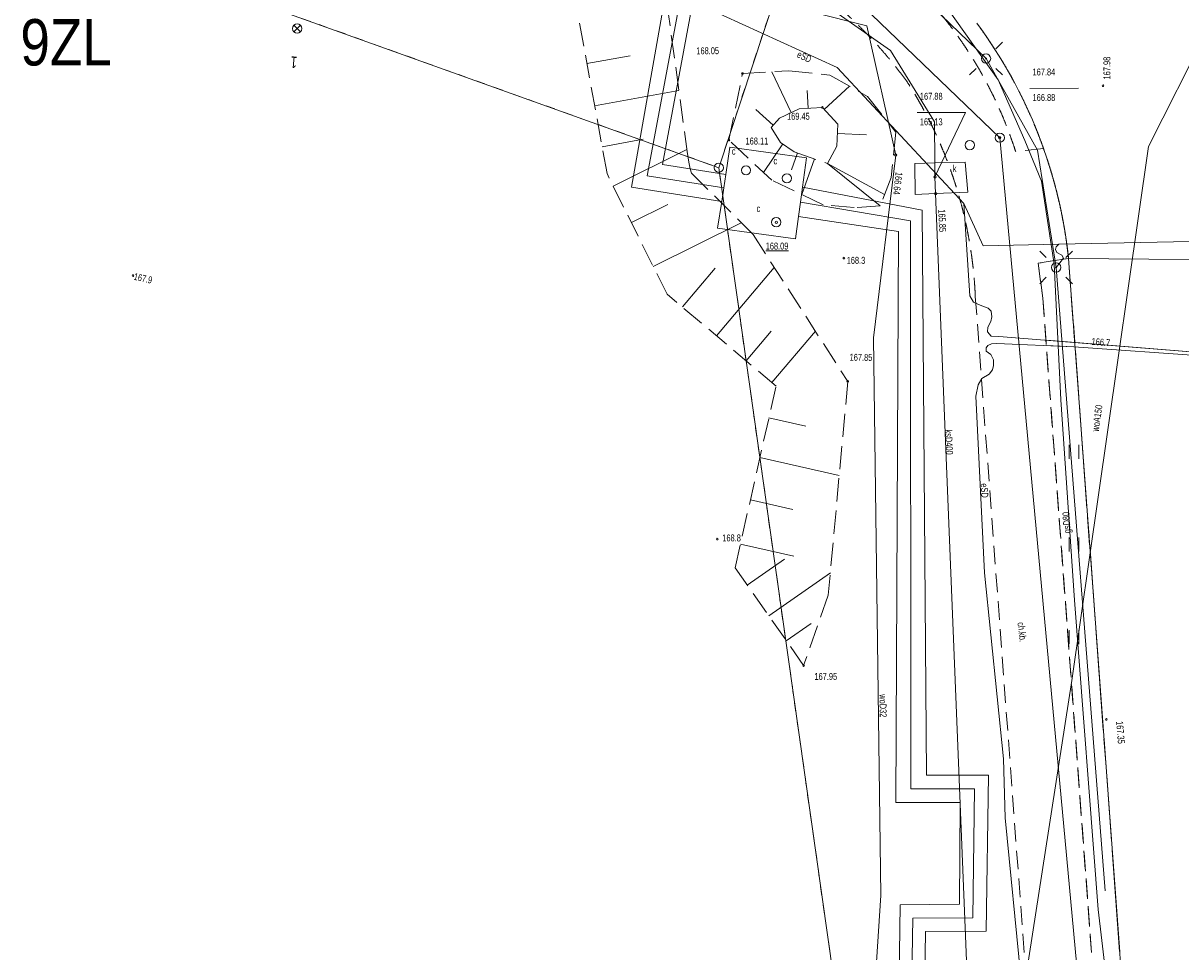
# Model space of a CAD drawing. Header units: millimetres. Extents: x -2869190 to 831897, y -1534405 to -3798.
# Tile 43 of 49: x 80587 to 143046, y -751845 to -701735. Entities that reach past the tile are written whole.
import ezdxf
from ezdxf.xclip import XClip

# ---------------------------------------------------------------- set-up
doc = ezdxf.new("R2010")
doc.units = ezdxf.units.MM
doc.header["$MEASUREMENT"] = 0
doc.header["$XCLIPFRAME"] = 0
for name, pattern in [('1_OTKC', [1500, 1000, -500]), ('1_OTKJ', [2000, 1500, -500]), ('1_OTRK', [1750, 1250, -500]), ('1_OTRKG', [1750, 1250, -500]), ('1_OTZI', [1500, 1000, -500]), ('GUZ', [1000, 500, -500])]:
    doc.linetypes.add(name, pattern=pattern)
for name, color, linetype, lineweight in [('0_Nr_pióra__243', 100, 'Continuous', 25), ('Mapa robocza Poniatowa_1_Dzialki_Nr_pióra__7', 7, 'Continuous', 18), ('Mapa robocza Poniatowa_1_EADTD_T_0_Nr_pióra__214', 214, 'Continuous', 18), ('Mapa robocza Poniatowa_1_OTK_E_T_1_Nr_pióra__7', 7, 'Continuous', 18), ('Mapa robocza Poniatowa_1_OTK_L_0_Nr_pióra__7', 7, 'Continuous', 18), ('Mapa robocza Poniatowa_1_OTK_L_1_Nr_pióra__7', 7, 'Continuous', 18), ('Mapa robocza Poniatowa_1_OTK_L_2_Nr_pióra__7', 7, 'Continuous', 18), ('Mapa robocza Poniatowa_1_OTR_L_1_Nr_pióra__7', 7, 'Continuous', 18), ('Mapa robocza Poniatowa_1_OTR_T_0_Nr_pióra__7', 7, 'Continuous', 18), ('Mapa robocza Poniatowa_1_OTR_T_1_Nr_pióra__7', 7, 'Continuous', 18), ('Mapa robocza Poniatowa_1_OTZ_L_3_Nr_pióra__7', 7, 'Continuous', 18), ('Mapa robocza Poniatowa_1_Punkty_Nr_pióra__7', 7, 'Continuous', 18), ('Mapa robocza Poniatowa_1_SUCP_L_0_Nr_pióra__200', 200, 'Continuous', 18), ('Mapa robocza Poniatowa_1_SUCR_T_0_Nr_pióra__200', 200, 'Continuous', 18), ('Mapa robocza Poniatowa_1_SUE_T_3_Nr_pióra__7', 7, 'Continuous', 18), ('Mapa robocza Poniatowa_1_SUEP_E_T_0_Nr_pióra__1', 1, 'Continuous', 18), ('Mapa robocza Poniatowa_1_SUEP_L_0_Nr_pióra__1', 1, 'Continuous', 18), ('Mapa robocza Poniatowa_1_SUER_T_0_Nr_pióra__1', 1, 'Continuous', 18), ('Mapa robocza Poniatowa_1_SUGP_E_T_0_Nr_pióra__52', 52, 'Continuous', 18), ('Mapa robocza Poniatowa_1_SUGP_L_0_Nr_pióra__52', 52, 'Continuous', 18), ('Mapa robocza Poniatowa_1_SUK_E_T_4_Nr_pióra__34', 34, 'Continuous', 18), ('Mapa robocza Poniatowa_1_SUK_L_5_Nr_pióra__34', 34, 'Continuous', 18), ('Mapa robocza Poniatowa_1_SUKP_E_T_0_Nr_pióra__34', 34, 'Continuous', 18), ('Mapa robocza Poniatowa_1_SUKP_L_0_Nr_pióra__34', 34, 'Continuous', 18), ('Mapa robocza Poniatowa_1_SUKR_T_0_Nr_pióra__34', 34, 'Continuous', 18), ('Mapa robocza Poniatowa_1_SUL_L_1_Nr_pióra__7', 7, 'Continuous', 18), ('Mapa robocza Poniatowa_1_SUP_E_T_1_Nr_pióra__7', 7, 'Continuous', 18), ('Mapa robocza Poniatowa_1_SUP_L_1_Nr_pióra__7', 7, 'Continuous', 18), ('Mapa robocza Poniatowa_1_SUP_T_0_Nr_pióra__7', 7, 'Continuous', 18), ('Mapa robocza Poniatowa_1_SUP_T_4_Nr_pióra__7', 7, 'Continuous', 18), ('Mapa robocza Poniatowa_1_SUTP_L_0_Nr_pióra__30', 30, 'Continuous', 18), ('Mapa robocza Poniatowa_1_SUTR_T_0_Nr_pióra__30', 30, 'Continuous', 18), ('Mapa robocza Poniatowa_1_SUWP_E_T_0_Nr_pióra__5', 5, 'Continuous', 18), ('Mapa robocza Poniatowa_1_SUWP_L_0_Nr_pióra__5', 5, 'Continuous', 18), ('Mapa robocza Poniatowa_1_SUWR_T_0_Nr_pióra__5', 5, 'Continuous', 18), ('Mapa robocza Poniatowa_1_Uzytki_Nr_pióra__90', 3, 'Continuous', 18)]:
    doc.layers.add(name, color=color, linetype=linetype, lineweight=lineweight)
doc.layers.add('PZT', color=7, linetype='Continuous')
doc.styles.add('GENERATED_STYLE_1', font='txt')
doc.styles.add('GENERATED_STYLE_4', font='txt')

# ---------------------------------------------------------------- blocks, each defined once
blk = doc.blocks.new('Rysunek_1_1', base_point=(-1018646, -779702))
at = {"layer": 'Mapa robocza Poniatowa_1_Dzialki_Nr_pióra__7', "linetype": 'Continuous'}
for p, q in [((118117, -709535), (135617, -656435)), ((89027, -699115), (118117, -709535)), ((125927, -764655), (118117, -709535))]:
    blk.add_line(p, q, dxfattribs=at)
at = {"layer": 'Mapa robocza Poniatowa_1_EADTD_T_0_Nr_pióra__214', "linetype": 'Continuous'}
for p, q in [((95193, -702205), (95546, -701851)), ((95546, -702205), (95193, -701851))]:
    blk.add_line(p, q, dxfattribs=at)
blk.add_circle((95370, -702028), 250, dxfattribs=at)
at = {"layer": 'Mapa robocza Poniatowa_1_OTK_L_0_Nr_pióra__7', "linetype": 'Continuous'}
blk.add_line((136987, -714425), (143487, -714495), dxfattribs=at)
at = {"layer": 'Mapa robocza Poniatowa_1_OTK_L_0_Nr_pióra__7', "linetype": '1_OTKJ'}
blk.add_line((136987, -714425), (139747, -751845), dxfattribs=at)
blk.add_arc((111178, -717182), 25956, 6.09748, 36.52114, dxfattribs=at)
at = {"layer": 'Mapa robocza Poniatowa_1_OTK_L_1_Nr_pióra__7', "linetype": 'Continuous'}
blk.add_line((136987, -714425), (139747, -751845), dxfattribs=at)
blk.add_arc((111178, -717182), 25956, 6.09748, 36.52114, dxfattribs=at)
at = {"layer": 'Mapa robocza Poniatowa_1_OTK_L_2_Nr_pióra__7', "linetype": '1_OTKC'}
for p, q in [((135637, -708495), (134137, -708675)), ((135347, -714685), (136987, -714425)), ((135597, -716575), (135347, -714685)), ((131957, -716475), (134627, -752295)), ((138227, -751875), (135597, -716575))]:
    blk.add_line(p, q, dxfattribs=at)
for centre, radius, start, end in [((107992, -719767), 25154, 36.33011, 62.01151), ((112654, -715529), 22550, 17.69506, 51.93543), ((108735, -717481), 23244, 2.48104, 32.87216), ((111173, -717183), 25961, 6.09853, 19.55176)]:
    blk.add_arc(centre, radius, start, end, dxfattribs=at)
at = {"layer": 'Mapa robocza Poniatowa_1_OTR_L_1_Nr_pióra__7', "linetype": '1_OTRKG'}
for p, q in [((112087, -709855), (110177, -699365)), ((122457, -706350), (121400, -706858)), ((123707, -706285), (122457, -706350)), ((124543, -707187), (123707, -706285)), ((121400, -706858), (120937, -707365)), ((120937, -707365), (121455, -708176)), ((124488, -708368), (124543, -707187)), ((121455, -708176), (122182, -708670)), ((122182, -708670), (123977, -709305)), ((123977, -709305), (124488, -708368)), ((115327, -716355), (112087, -709855)), ((121207, -721315), (115327, -716355)), ((118997, -731125), (121207, -721315)), ((122697, -736395), (118997, -731125))]:
    blk.add_line(p, q, dxfattribs=at)
at = {"layer": 'Mapa robocza Poniatowa_1_OTR_L_1_Nr_pióra__7', "linetype": '1_OTRK'}
for p, q in [((115087, -698915), (116408, -708664)), ((118667, -708045), (119397, -704455)), ((119397, -704455), (121905, -704307)), ((121905, -704307), (124114, -704546)), ((124114, -704546), (126144, -705691)), ((126144, -705691), (127677, -707615)), ((127677, -707615), (127417, -710062)), ((120982, -710215), (118667, -708045)), ((116408, -708664), (116496, -709235)), ((116496, -709235), (116577, -709602)), ((116577, -709602), (116637, -709825)), ((116637, -709825), (119967, -713135)), ((127417, -710062), (126827, -711585)), ((123757, -711535), (120982, -710215)), ((125419, -711687), (123757, -711535)), ((126827, -711585), (125419, -711687)), ((119967, -713135), (125077, -721065)), ((125077, -721065), (124027, -732605)), ((124027, -732605), (122697, -736395))]:
    blk.add_line(p, q, dxfattribs=at)
at = {"layer": 'Mapa robocza Poniatowa_1_OTR_L_1_Nr_pióra__7', "linetype": 'Continuous'}
for p, q in [((111006, -703916), (113328, -703493)), ((122026, -706557), (120972, -704362)), ((123812, -706398), (125169, -705141)), ((111419, -706187), (115961, -705360)), ((122938, -706325), (122888, -705367)), ((121048, -707243), (120113, -706390)), ((111824, -708407), (114044, -708003)), ((121570, -708254), (120528, -709789)), ((124520, -707680), (126087, -707753)), ((112420, -710523), (116392, -708544)), ((122360, -708733), (122036, -709648)), ((123275, -709056), (122594, -710981)), ((123977, -709305), (127059, -710986)), ((126827, -711585), (123977, -709305)), ((113403, -712495), (115375, -711512)), ((114586, -714867), (119331, -712502)), ((116152, -717050), (117918, -714955)), ((117998, -718608), (121114, -714914)), ((119599, -719959), (120950, -718357)), ((120988, -721130), (123330, -718353)), ((120820, -723033), (122818, -723483)), ((120338, -725171), (124616, -726135)), ((119823, -727461), (122112, -727977)), ((119284, -729852), (122158, -730499)), ((119656, -732063), (121662, -730655)), ((120820, -733722), (124137, -731393)), ((121759, -735058), (123095, -734120)), ((122697, -736395), (122697, -736395))]:
    blk.add_line(p, q, dxfattribs=at)
at = {"layer": 'Mapa robocza Poniatowa_1_OTR_T_0_Nr_pióra__7', "linetype": 'Continuous'}
for centre in [(119397, -704455), (138847, -705115), (123707, -706285), (118667, -708045), (125077, -721065), (122697, -736395), (139027, -739305)]:
    blk.add_circle(centre, 45, dxfattribs=at)
at = {"layer": 'Mapa robocza Poniatowa_1_OTR_T_1_Nr_pióra__7', "linetype": 'Continuous'}
for centre in [(124867, -714415), (86517, -715355), (118037, -729575)]:
    blk.add_circle(centre, 45, dxfattribs=at)
at = {"layer": 'Mapa robocza Poniatowa_1_OTZ_L_3_Nr_pióra__7', "linetype": '1_OTZI'}
for p, q in [((136987, -714425), (135347, -714685)), ((139747, -751845), (136987, -714425)), ((135347, -714685), (135597, -716575)), ((135597, -716575), (138227, -751875))]:
    blk.add_line(p, q, dxfattribs=at)
at = {"layer": 'Mapa robocza Poniatowa_1_OTZ_L_3_Nr_pióra__7', "linetype": 'Continuous'}
for p, q in [((137020, -725243), (137020, -724493)), ((137545, -725243), (137545, -724493)), ((137020, -730243), (137020, -729493)), ((137545, -730243), (137545, -729493)), ((137020, -735243), (137020, -734493)), ((137545, -735243), (137545, -734493))]:
    blk.add_line(p, q, dxfattribs=at)
at = {"layer": 'Mapa robocza Poniatowa_1_OTZ_L_3_Nr_pióra__7', "linetype": '1_OTZI'}
blk.add_arc((19876, -760279), 120168, 355.90776, 4.02487, dxfattribs=at)
at = {"layer": 'Mapa robocza Poniatowa_1_Punkty_Nr_pióra__7', "linetype": 'Continuous'}
blk.add_circle((118117, -709535), 250, dxfattribs=at)
at = {"layer": 'Mapa robocza Poniatowa_1_SUCP_L_0_Nr_pióra__200', "linetype": 'Continuous'}
for p, q in [((114247, -709975), (121507, -671255)), ((118397, -710625), (114247, -709975)), ((122527, -711385), (128457, -712405)), ((128457, -712405), (128487, -743055)), ((128487, -743055), (131907, -743055)), ((131907, -743055), (131817, -750005)), ((128587, -750025), (128167, -775925)), ((131817, -750005), (128587, -750025))]:
    blk.add_line(p, q, dxfattribs=at)
at = {"layer": 'Mapa robocza Poniatowa_1_SUCR_T_0_Nr_pióra__200', "linetype": 'Continuous'}
blk.add_circle((121217, -712475), 62.5, dxfattribs=at)
at = {"layer": 'Mapa robocza Poniatowa_1_SUE_T_3_Nr_pióra__7', "linetype": 'Continuous'}
for p, q in [((132007, -703114), (131653, -702761)), ((133068, -703114), (133421, -702761)), ((132007, -704175), (131653, -704529)), ((133068, -704175), (133421, -704529)), ((135787, -714384), (135433, -714031)), ((136848, -714384), (137201, -714031)), ((135787, -715445), (135433, -715799)), ((136848, -715445), (137201, -715799))]:
    blk.add_line(p, q, dxfattribs=at)
for centre, radius in [((132537, -703645), 250), ((132537, -703645), 25), ((136317, -714915), 250), ((136317, -714915), 25)]:
    blk.add_circle(centre, radius, dxfattribs=at)
at = {"layer": 'Mapa robocza Poniatowa_1_SUEP_L_0_Nr_pióra__1', "linetype": 'Continuous'}
for p, q in [((124497, -704135), (110397, -697675)), ((126807, -698085), (132537, -703645)), ((132537, -703645), (135317, -708595)), ((131347, -711465), (124497, -704135)), ((135317, -708595), (136317, -714915)), ((131657, -716455), (131347, -711465)), ((132377, -713745), (131347, -711465)), ((136467, -713655), (132377, -713745)), ((136277, -713945), (136317, -713795)), ((136317, -713795), (136467, -713655)), ((145737, -713465), (136467, -713655)), ((136357, -714105), (136277, -713945)), ((136317, -714915), (136717, -714415)), ((136627, -714245), (136357, -714105)), ((136717, -714415), (136627, -714245)), ((136317, -714915), (138957, -748555)), ((131857, -716795), (131657, -716455)), ((132227, -716955), (131857, -716795)), ((132657, -717115), (132227, -716955)), ((132817, -717275), (132657, -717115)), ((132787, -717825), (132847, -717575)), ((132847, -717575), (132817, -717275)), ((132617, -718385), (132627, -718145)), ((132627, -718145), (132787, -717825)), ((132807, -718625), (132617, -718385)), ((133227, -718635), (132807, -718625)), ((144247, -719525), (133227, -718635)), ((132537, -719425), (132547, -719255)), ((132797, -719615), (132537, -719425)), ((132547, -719255), (132627, -719125)), ((132627, -719125), (132837, -719045)), ((132837, -719045), (133117, -719015)), ((133117, -719015), (137267, -719195)), ((137267, -719195), (144617, -719725)), ((132937, -719905), (132797, -719615)), ((132947, -720205), (132937, -719905)), ((132307, -720915), (132697, -720675)), ((132697, -720675), (132887, -720435)), ((132887, -720435), (132947, -720205)), ((131977, -721865), (132117, -721255)), ((132117, -721255), (132307, -720915)), ((132457, -731395), (131977, -721865)), ((132457, -731395), (133487, -741425)), ((133487, -741425), (133577, -744615)), ((133577, -744615), (134617, -755345))]:
    blk.add_line(p, q, dxfattribs=at)
at = {"layer": 'Mapa robocza Poniatowa_1_SUGP_L_0_Nr_pióra__52', "linetype": 'Continuous'}
for p, q in [((130017, -700315), (133187, -704795)), ((133187, -704795), (134627, -708075)), ((134627, -708075), (135537, -710255)), ((135537, -710255), (136205, -714746)), ((136205, -714746), (136577, -722065)), ((136577, -722065), (137307, -732865)), ((137307, -732865), (138587, -749555)), ((138587, -749555), (139077, -753755))]:
    blk.add_line(p, q, dxfattribs=at)
at = {"layer": 'Mapa robocza Poniatowa_1_SUK_L_5_Nr_pióra__34', "linetype": 'Continuous'}
for p, q in [((128687, -709306), (129772, -709278)), ((128714, -710981), (128687, -709306)), ((129772, -709278), (131417, -709235)), ((131417, -709235), (131557, -710855)), ((129813, -710932), (128714, -710981)), ((131557, -710855), (129813, -710932))]:
    blk.add_line(p, q, dxfattribs=at)
at = {"layer": 'Mapa robocza Poniatowa_1_SUKP_L_0_Nr_pióra__34', "linetype": 'Continuous'}
for p, q in [((127387, -703205), (118607, -697045)), ((129757, -707055), (127387, -703205)), ((129772, -709278), (129757, -707055)), ((129777, -710035), (129772, -709278)), ((129813, -710932), (129777, -710035)), ((132027, -765985), (129813, -710932))]:
    blk.add_line(p, q, dxfattribs=at)
at = {"layer": 'Mapa robocza Poniatowa_1_SUKR_T_0_Nr_pióra__34', "linetype": 'Continuous'}
for p in [(128818, -706564), (129777, -710035)]:
    blk.add_line(p, (131423, -706564), dxfattribs=at)
for centre in [(129777, -710035), (129813, -710932)]:
    blk.add_circle(centre, 62.5, dxfattribs=at)
at = {"layer": 'Mapa robocza Poniatowa_1_SUL_L_1_Nr_pióra__7', "linetype": 'Continuous'}
for p, q in [((115077, -709365), (122027, -672045)), ((116667, -692085), (113407, -710585)), ((118507, -709895), (115077, -709365)), ((118397, -710625), (118507, -709895)), ((113407, -710585), (118277, -711365)), ((118277, -711365), (118397, -710625)), ((122637, -710585), (122527, -711385)), ((129097, -711825), (122637, -710585)), ((122527, -711385), (122427, -712175)), ((129317, -742305), (129097, -711825)), ((122427, -712175), (127817, -712975)), ((127817, -712975), (127667, -743795)), ((135824, -718844), (144247, -719525)), ((137267, -719195), (135802, -719131)), ((144617, -719725), (137267, -719195)), ((132677, -742315), (129317, -742305)), ((132537, -750735), (132677, -742315)), ((127667, -743795), (131137, -743795)), ((131137, -743795), (131097, -749275)), ((127907, -749305), (127487, -775215)), ((131097, -749275), (127907, -749305)), ((128847, -776645), (129267, -750745)), ((129267, -750745), (132537, -750735))]:
    blk.add_line(p, q, dxfattribs=at)
at = {"layer": 'Mapa robocza Poniatowa_1_SUP_L_1_Nr_pióra__7', "linetype": 'Continuous'}
for p, q in [((118507, -709895), (118707, -708435)), ((118707, -708435), (122857, -708995)), ((122857, -708995), (122637, -710585)), ((118397, -710625), (118507, -709895)), ((118277, -711365), (118397, -710625)), ((122637, -710585), (122527, -711385)), ((118057, -712795), (118277, -711365)), ((122527, -711385), (122427, -712175)), ((122427, -712175), (122257, -713375)), ((122257, -713375), (118057, -712795))]:
    blk.add_line(p, q, dxfattribs=at)
at = {"layer": 'Mapa robocza Poniatowa_1_SUP_T_0_Nr_pióra__7', "linetype": 'Continuous'}
for centre in [(131657, -708315), (133277, -707915)]:
    blk.add_circle(centre, 250, dxfattribs=at)
at = {"layer": 'Mapa robocza Poniatowa_1_SUP_T_4_Nr_pióra__7', "linetype": 'Continuous'}
for centre in [(119587, -709675), (121792, -710106), (121217, -712475)]:
    blk.add_circle(centre, 250, dxfattribs=at)
at = {"layer": 'Mapa robocza Poniatowa_1_SUTP_L_0_Nr_pióra__30', "linetype": 'Continuous'}
for p, q in [((120287, -695415), (133277, -707915)), ((133277, -707915), (137777, -756315))]:
    blk.add_line(p, q, dxfattribs=at)
at = {"layer": 'Mapa robocza Poniatowa_1_SUTR_T_0_Nr_pióra__30', "linetype": 'Continuous'}
blk.add_line((134896, -705254), (137529, -705250), dxfattribs=at)
blk.add_circle((133277, -707915), 62.5, dxfattribs=at)
at = {"layer": 'Mapa robocza Poniatowa_1_SUWP_L_0_Nr_pióra__5', "linetype": 'Continuous'}
for p, q in [((110217, -697855), (126107, -701885)), ((145107, -700845), (141307, -708385)), ((126107, -701885), (127667, -708855)), ((127667, -708855), (126457, -718705)), ((141307, -708385), (138577, -727315)), ((126457, -718705), (126857, -748805)), ((138577, -727315), (137157, -737205)), ((137157, -737205), (132847, -765035)), ((126857, -748805), (125337, -771655))]:
    blk.add_line(p, q, dxfattribs=at)
at = {"layer": 'Mapa robocza Poniatowa_1_SUWR_T_0_Nr_pióra__5', "linetype": 'Continuous'}
blk.add_circle((127667, -708855), 62.5, dxfattribs=at)
at = {"layer": 'Mapa robocza Poniatowa_1_Uzytki_Nr_pióra__90', "linetype": 'GUZ'}
for p, q in [((118117, -709535), (135617, -656435)), ((89027, -699115), (118117, -709535)), ((125927, -764655), (118117, -709535))]:
    blk.add_line(p, q, dxfattribs=at)
at = {"layer": 'Mapa robocza Poniatowa_1_EADTD_T_0_Nr_pióra__214', "linetype": 'Continuous', "insert": (95388, -703552), "char_height": 625, "attachment_point": 7, "rotation": 175.10401, "style": 'GENERATED_STYLE_1'}
blk.add_mtext('\\A1;{\\W0.700000x;\\fArial|b0|i0|c238|p38;1}', dxfattribs=at)
at = {"layer": 'Mapa robocza Poniatowa_1_OTK_E_T_1_Nr_pióra__7', "linetype": 'Continuous', "insert": (134413, -734054), "char_height": 375, "attachment_point": 4, "rotation": 276.931, "style": 'GENERATED_STYLE_1'}
blk.add_mtext('\\A1;{\\W0.700000x;\\fArial|b0|i0|c238|p38;ch.kb.}', dxfattribs=at)
at = {"layer": 'Mapa robocza Poniatowa_1_OTR_T_0_Nr_pióra__7', "linetype": 'Continuous', "char_height": 375, "style": 'GENERATED_STYLE_1'}
for s, insert, attachment_point, rotation in [('\\A1;{\\W0.700000x;\\fArial|b0|i0|c238|p38;168.05}', (116904, -703043), 1, 0.55624), ('\\A1;{\\W0.700000x;\\fArial|b0|i0|c238|p38;167.98}', (138869, -704772), 1, 89.93473), ('\\A1;{\\W0.700000x;\\fArial|b0|i0|c238|p38;167.85}', (125179, -719574), 1, 359.43273), ('\\A1;{\\W0.700000x;\\fArial|b0|i0|c238|p38;167.35}', (139546, -739411), 7, 274.839)]:
    blk.add_mtext(s, dxfattribs=dict(at, insert=insert, attachment_point=attachment_point, rotation=rotation))
at = {"layer": 'Mapa robocza Poniatowa_1_OTR_T_0_Nr_pióra__7', "linetype": 'Continuous', "char_height": 375, "attachment_point": 1, "style": 'GENERATED_STYLE_1'}
for s, insert in [('\\A1;{\\W0.700000x;\\fArial|b0|i0|c238|p38;169.45}', (121798, -706572)), ('\\A1;{\\W0.700000x;\\fArial|b0|i0|c238|p38;168.11}', (119562, -707908)), ('\\A1;{\\W0.700000x;\\fArial|b0|i0|c238|p38;167.95}', (123278, -736797))]:
    blk.add_mtext(s, dxfattribs=dict(at, insert=insert))
at = {"layer": 'Mapa robocza Poniatowa_1_OTR_T_1_Nr_pióra__7', "linetype": 'Continuous', "char_height": 375, "attachment_point": 1, "style": 'GENERATED_STYLE_1'}
for s, insert in [('\\A1;{\\W0.700000x;\\fArial|b0|i0|c238|p38;168.3}', (125017, -714344)), ('\\A1;{\\W0.700000x;\\fArial|b0|i0|c238|p38;168.8}', (118307, -729324))]:
    blk.add_mtext(s, dxfattribs=dict(at, insert=insert))
at = {"layer": 'Mapa robocza Poniatowa_1_OTR_T_1_Nr_pióra__7', "linetype": 'Continuous', "insert": (86609, -715209), "char_height": 375, "attachment_point": 1, "rotation": 347.4, "style": 'GENERATED_STYLE_1'}
blk.add_mtext('\\A1;{\\W0.700000x;\\fArial|b0|i0|c238|p38;167.9}', dxfattribs=at)
at = {"layer": 'Mapa robocza Poniatowa_1_SUCR_T_0_Nr_pióra__200', "linetype": 'Continuous', "insert": (120648, -713574), "char_height": 375, "attachment_point": 1, "style": 'GENERATED_STYLE_1'}
blk.add_mtext('\\A1;{\\W0.700000x;\\fArial|b0|i0|c238|p38;\\L\\L168.09}', dxfattribs=at)
at = {"layer": 'Mapa robocza Poniatowa_1_SUEP_E_T_0_Nr_pióra__1', "linetype": 'Continuous', "char_height": 375, "attachment_point": 4, "style": 'GENERATED_STYLE_1'}
for insert, rotation in [((122377, -703390), 335.36), ((132436, -726566), 272.86)]:
    blk.add_mtext('\\A1;{\\W0.700000x;\\fArial|b0|i0|c238|p38;eSD}', dxfattribs=dict(at, insert=insert, rotation=rotation))
at = {"layer": 'Mapa robocza Poniatowa_1_SUER_T_0_Nr_pióra__1', "linetype": 'Continuous', "insert": (138233, -718906), "char_height": 375, "attachment_point": 4, "rotation": 355.4, "style": 'GENERATED_STYLE_1'}
blk.add_mtext('\\A1;{\\W0.700000x;\\fArial|b0|i0|c238|p38;166.7}', dxfattribs=at)
at = {"layer": 'Mapa robocza Poniatowa_1_SUGP_E_T_0_Nr_pióra__52', "linetype": 'Continuous', "insert": (136976, -729255), "char_height": 375, "attachment_point": 4, "rotation": 93.87998, "style": 'GENERATED_STYLE_1'}
blk.add_mtext('\\A1;{\\W0.700000x;\\fArial|b0|i0|c238|p38;gsD80}', dxfattribs=at)
at = {"layer": 'Mapa robocza Poniatowa_1_SUK_E_T_4_Nr_pióra__34', "linetype": 'Continuous', "insert": (130742, -709772), "char_height": 375, "attachment_point": 7, "style": 'GENERATED_STYLE_1'}
blk.add_mtext('\\A1;{\\W0.700000x;\\fArial|b0|i0|c238|p38;k}', dxfattribs=at)
at = {"layer": 'Mapa robocza Poniatowa_1_SUKP_E_T_0_Nr_pióra__34', "linetype": 'Continuous', "insert": (130513, -723661), "char_height": 375, "attachment_point": 4, "rotation": 272.3, "style": 'GENERATED_STYLE_1'}
blk.add_mtext('\\A1;{\\W0.700000x;\\fArial|b0|i0|c238|p38;ksD400}', dxfattribs=at)
at = {"layer": 'Mapa robocza Poniatowa_1_SUKR_T_0_Nr_pióra__34', "linetype": 'Continuous', "char_height": 375, "attachment_point": 1, "style": 'GENERATED_STYLE_1'}
for s, insert in [('\\A1;{\\W0.700000x;\\fArial|b0|i0|c238|p38;167.88}', (128968, -705494)), ('\\A1;{\\W0.700000x;\\fArial|b0|i0|c238|p38;165.13}', (128968, -706869))]:
    blk.add_mtext(s, dxfattribs=dict(at, insert=insert))
at = {"layer": 'Mapa robocza Poniatowa_1_SUKR_T_0_Nr_pióra__34', "linetype": 'Continuous', "insert": (130143, -711783), "char_height": 375, "attachment_point": 4, "rotation": 272.3, "style": 'GENERATED_STYLE_1'}
blk.add_mtext('\\A1;{\\W0.700000x;\\fArial|b0|i0|c238|p38;165.85}', dxfattribs=at)
at = {"layer": 'Mapa robocza Poniatowa_1_SUP_E_T_1_Nr_pióra__7', "linetype": 'Continuous', "char_height": 375, "attachment_point": 7, "style": 'GENERATED_STYLE_1'}
for insert in [(118820, -708833), (121068, -709358), (120154, -711926)]:
    blk.add_mtext('\\A1;{\\W0.700000x;\\fArial|b0|i0|c238|p38;c}', dxfattribs=dict(at, insert=insert))
at = {"layer": 'Mapa robocza Poniatowa_1_SUTR_T_0_Nr_pióra__30', "linetype": 'Continuous', "char_height": 375, "attachment_point": 1, "rotation": 0.07001, "style": 'GENERATED_STYLE_1'}
for s, insert in [('\\A1;{\\W0.700000x;\\fArial|b0|i0|c238|p38;167.84}', (135045, -704183)), ('\\A1;{\\W0.700000x;\\fArial|b0|i0|c238|p38;166.88}', (135047, -705558))]:
    blk.add_mtext(s, dxfattribs=dict(at, insert=insert))
at = {"layer": 'Mapa robocza Poniatowa_1_SUWP_E_T_0_Nr_pióra__5', "linetype": 'Continuous', "char_height": 375, "attachment_point": 4, "style": 'GENERATED_STYLE_1'}
for s, insert, rotation in [('\\A1;{\\W0.700000x;\\fArial|b0|i0|c238|p38;woA150}', (138432, -723766), 81.8), ('\\A1;{\\W0.700000x;\\fArial|b0|i0|c238|p38;woD32}', (126972, -737943), 270.76999)]:
    blk.add_mtext(s, dxfattribs=dict(at, insert=insert, rotation=rotation))
at = {"layer": 'Mapa robocza Poniatowa_1_SUWR_T_0_Nr_pióra__5', "linetype": 'Continuous', "insert": (127846, -709769), "char_height": 375, "attachment_point": 4, "rotation": 262.96002, "style": 'GENERATED_STYLE_1'}
blk.add_mtext('\\A1;{\\W0.700000x;\\fArial|b0|i0|c238|p38;166.64}', dxfattribs=at)

msp = doc.modelspace()

# ---------------------------------------------------------------- block references
at = {"layer": 'PZT', "linetype": 'Continuous'}
ref = msp.add_blockref('Rysunek_1_1', (-1018646.4, -779702.2), dxfattribs=at)
XClip(ref).set_block_clipping_path([(-2869189.9993924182, -1534404.713409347), (831897.1808271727, -24999.7134100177)])

# ---------------------------------------------------------------- texts
at = {"layer": '0_Nr_pióra__243', "linetype": 'Continuous', "insert": (80437.4, -701518.9), "char_height": 2500, "attachment_point": 1, "style": 'GENERATED_STYLE_4'}
msp.add_mtext('\\A1;{\\fArial Narrow|b0|i0|c238|p34;9ZL}', dxfattribs=at)

doc.saveas('drawing.dxf')
